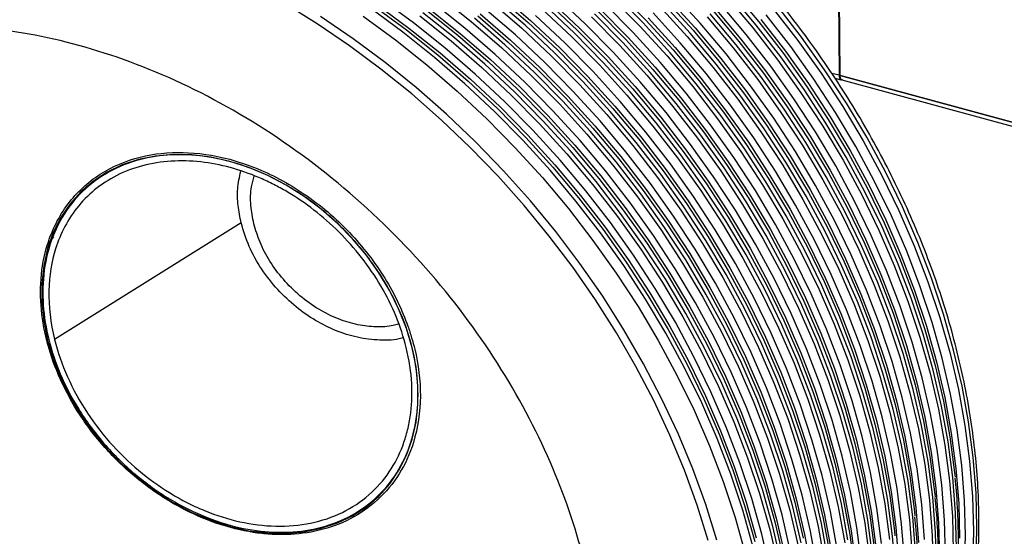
# Paper-space layout '_Trimétrica' of a CAD drawing. Header units: millimetres. Extents: x -71 to 76, y -86 to 15.
# Tile 3 of 5: x -35 to 22, y -46 to -16. Entities that reach past the tile are written whole.
import ezdxf

# ---------------------------------------------------------------- set-up
doc = ezdxf.new("R2010")
doc.units = ezdxf.units.MM

psp = doc.layouts.new('_Trimétrica')

# ---------------------------------------------------------------- linework, layer by layer
at = {"color": 7, "linetype": 'Continuous', "lineweight": 25}
for p, q in [((12.655, -12.594), (12.712, -18.91)), ((12.774, -18.927), (12.717, -12.568)), ((12.712, -18.91), (12.284, -18.794)), ((12.462, -19.069), (12.818, -19.166)), ((12.774, -18.927), (67.66, -33.844)), ((67.66, -33.844), (12.774, -18.927)), ((12.874, -19.181), (67.762, -34.098)), ((-30.799, -25.145), (-31.359, -25.692)), ((-31.138, -25.414), (-31.482, -25.817)), ((-22.109, -27.508), (-32.968, -34.301)), ((-33.384, -28.759), (-33.009, -28.31)), ((-14.106, -43.368), (-13.567, -42.842)), ((-14.071, -43.347), (-13.831, -43.146)), ((-22.682, -45.102), (-22.765, -45.182))]:
    psp.add_line(p, q, dxfattribs=at)
at = {"color": 7, "linetype": 'Continuous', "lineweight": 25, "flags": 128}
for points in [[(-10.54, -14.308), (-8.709, -15.769), (-6.932, -17.307), (-5.215, -18.918), (-3.562, -20.597), (-1.978, -22.339), (-0.466, -24.139), (0.968, -25.994), (2.321, -27.897), (3.59, -29.844), (4.77, -31.829), (5.859, -33.847), (6.853, -35.892), (7.75, -37.958), (8.547, -40.041), (9.243, -42.133), (9.834, -44.231), (10.321, -46.326)], [(-7.164, -14.3), (-5.395, -15.831), (-3.686, -17.434), (-2.04, -19.105), (-0.463, -20.84), (1.042, -22.632), (2.47, -24.479), (3.817, -26.374), (5.08, -28.312), (6.255, -30.288), (7.339, -32.297), (8.329, -34.333), (9.222, -36.39), (10.015, -38.463), (10.708, -40.546), (11.297, -42.634), (11.781, -44.721), (12.159, -46.8)], [(-7.02, -14.188), (-5.257, -15.714), (-3.554, -17.312), (-1.913, -18.977), (-0.341, -20.706), (1.158, -22.493), (2.581, -24.333), (3.924, -26.222), (5.183, -28.153), (6.354, -30.123), (7.434, -32.125), (8.42, -34.154), (9.31, -36.204), (10.102, -38.271), (10.792, -40.347), (11.379, -42.428), (11.862, -44.507), (12.238, -46.58)], [(14.017, -47.318), (13.746, -45.252), (13.368, -43.172), (12.884, -41.086), (12.295, -38.998), (11.602, -36.914), (10.808, -34.841), (9.915, -32.784), (8.926, -30.748), (7.842, -28.739), (6.667, -26.763), (5.404, -24.825), (4.057, -22.93), (2.629, -21.084), (1.124, -19.291), (-0.453, -17.556), (-2.099, -15.885), (-3.808, -14.282)], [(15.99, -47.812), (15.826, -45.754), (15.554, -43.678), (15.174, -41.589), (14.688, -39.493), (14.096, -37.396), (13.401, -35.304), (12.603, -33.221), (11.706, -31.155), (10.712, -29.11), (9.623, -27.092), (8.443, -25.107), (7.175, -23.16), (5.822, -21.257), (4.387, -19.402), (2.876, -17.601), (1.292, -15.859), (-0.361, -14.181)], [(-0.185, -14.018), (1.46, -15.689), (3.038, -17.423), (4.542, -19.216), (5.97, -21.063), (7.317, -22.957), (8.58, -24.896), (9.755, -26.872), (10.839, -28.881), (11.829, -30.916), (12.722, -32.974), (13.516, -35.047), (14.208, -37.13), (14.797, -39.218), (15.281, -41.304), (15.66, -43.384), (15.93, -45.451), (15.959, -45.732)], [(17.68, -45.951), (17.517, -43.902), (17.246, -41.835), (16.868, -39.756), (16.384, -37.669), (15.795, -35.581), (15.102, -33.498), (14.309, -31.425), (13.416, -29.368), (12.426, -27.332), (11.342, -25.323), (10.167, -23.347), (8.904, -21.409), (7.557, -19.514), (6.129, -17.667), (4.624, -15.875), (3.047, -14.14)], [(19.544, -46.429), (19.49, -44.395), (19.326, -42.338), (19.054, -40.262), (18.675, -38.173), (18.188, -36.077), (17.597, -33.98), (16.901, -31.887), (16.104, -29.805), (15.207, -27.738), (14.212, -25.693), (13.124, -23.676), (11.944, -21.691), (10.675, -19.744), (9.322, -17.841), (7.888, -15.986), (6.376, -14.185)], [(6.538, -14.007), (8.043, -15.8), (9.47, -17.646), (10.818, -19.541), (12.08, -21.479), (13.255, -23.455), (14.339, -25.464), (15.329, -27.5), (16.222, -29.557), (17.016, -31.631), (17.708, -33.714), (18.297, -35.802), (18.782, -37.888), (19.16, -39.968), (19.43, -42.034), (19.459, -42.316)], [(5.084, -45.998), (4.442, -43.943), (3.698, -41.896), (2.854, -39.863), (1.912, -37.849), (0.874, -35.861), (-0.256, -33.903), (-1.474, -31.982), (-2.779, -30.103), (-4.165, -28.271), (-5.629, -26.491), (-7.167, -24.769), (-8.774, -23.109), (-10.447, -21.516), (-12.179, -19.995), (-13.967, -18.549), (-15.804, -17.184), (-17.687, -15.902), (-19.61, -14.707)], [(5.084, -45.998), (4.442, -43.943), (3.698, -41.896), (2.854, -39.863), (1.912, -37.849), (0.874, -35.861), (-0.256, -33.903), (-1.474, -31.982), (-2.779, -30.103), (-4.165, -28.271), (-5.629, -26.491), (-7.167, -24.769), (-8.774, -23.109), (-10.447, -21.516), (-12.179, -19.995), (-13.967, -18.549), (-15.804, -17.184), (-17.687, -15.902), (-19.61, -14.707)], [(-14.359, -14.887), (-12.487, -16.261), (-10.664, -17.716), (-8.895, -19.247), (-7.186, -20.85), (-5.54, -22.522), (-3.963, -24.256), (-2.458, -26.049), (-1.03, -27.895), (0.317, -29.79), (1.58, -31.728), (2.755, -33.704), (3.839, -35.713), (4.828, -37.749), (5.721, -39.806), (6.515, -41.879), (7.208, -43.963), (7.797, -46.051)], [(-14.203, -14.785), (-12.337, -16.154), (-10.52, -17.604), (-8.758, -19.13), (-7.054, -20.728), (-5.414, -22.394), (-3.842, -24.122), (-2.342, -25.909), (-0.919, -27.749), (0.424, -29.638), (1.682, -31.57), (2.853, -33.539), (3.934, -35.541), (4.92, -37.57), (5.81, -39.621), (6.601, -41.687), (7.292, -43.763), (7.879, -45.844)], [(8.701, -47.727), (8.217, -45.641), (7.628, -43.553), (6.935, -41.469), (6.141, -39.396), (5.248, -37.339), (4.259, -35.303), (3.175, -33.294), (2, -31.318), (0.737, -29.38), (-0.61, -27.485), (-2.038, -25.639), (-3.543, -23.846), (-5.12, -22.112), (-6.766, -20.44), (-8.475, -18.837), (-10.244, -17.306), (-12.067, -15.851), (-13.939, -14.477)], [(9.868, -46.588), (9.384, -44.502), (8.794, -42.414), (8.102, -40.331), (7.308, -38.258), (6.415, -36.2), (5.425, -34.164), (4.341, -32.156), (3.167, -30.18), (1.904, -28.241), (0.557, -26.346), (-0.871, -24.5), (-2.376, -22.707), (-3.953, -20.973), (-5.599, -19.302), (-7.309, -17.698), (-9.077, -16.167), (-10.9, -14.712)], [(-7.542, -14.631), (-5.766, -16.169), (-4.048, -17.779), (-2.395, -19.458), (-0.811, -21.2), (0.701, -23.001), (2.135, -24.855), (3.488, -26.759), (4.756, -28.706), (5.937, -30.691), (7.025, -32.708), (8.019, -34.753), (8.917, -36.82), (9.714, -38.902), (10.409, -40.995), (11.001, -43.092), (11.488, -45.188), (11.867, -47.276)], [(12.054, -47.094), (11.674, -45.005), (11.188, -42.91), (10.596, -40.813), (9.901, -38.72), (9.103, -36.637), (8.206, -34.571), (7.212, -32.526), (6.123, -30.508), (4.943, -28.523), (3.675, -26.576), (2.321, -24.673), (0.887, -22.819), (-0.624, -21.018), (-2.209, -19.276), (-3.862, -17.597), (-5.579, -15.986), (-7.355, -14.448)], [(13.221, -45.955), (12.841, -43.867), (12.355, -41.771), (11.763, -39.674), (11.067, -37.581), (10.27, -35.499), (9.373, -33.432), (8.379, -31.387), (7.29, -29.37), (6.11, -27.385), (4.841, -25.438), (3.488, -23.534), (2.054, -21.68), (0.543, -19.879), (-1.042, -18.137), (-2.695, -16.458), (-4.412, -14.848)], [(-4.228, -14.692), (-2.519, -16.295), (-0.873, -17.966), (0.704, -19.701), (2.209, -21.494), (3.637, -23.34), (4.984, -25.235), (6.247, -27.173), (7.422, -29.149), (8.506, -31.158), (9.495, -33.194), (10.388, -35.251), (11.182, -37.324), (11.875, -39.408), (12.464, -41.495), (12.948, -43.582), (13.326, -45.661), (13.597, -47.728)], [(-4.091, -14.575), (-2.387, -16.173), (-0.747, -17.839), (0.825, -19.567), (2.325, -21.354), (3.748, -23.194), (5.091, -25.083), (6.349, -27.015), (7.52, -28.984), (8.601, -30.986), (9.587, -33.015), (10.477, -35.066), (11.268, -37.132), (11.958, -39.208), (12.546, -41.289), (13.028, -43.368), (13.405, -45.441), (13.675, -47.501)], [(15.184, -46.18), (14.913, -44.113), (14.535, -42.033), (14.051, -39.947), (13.461, -37.859), (12.769, -35.776), (11.975, -33.702), (11.082, -31.645), (10.092, -29.609), (9.008, -27.601), (7.834, -25.624), (6.571, -23.686), (5.224, -21.791), (3.796, -19.945), (2.291, -18.152), (0.714, -16.418), (-0.932, -14.747)], [(-0.548, -14.363), (1.105, -16.041), (2.689, -17.784), (4.201, -19.584), (5.635, -21.439), (6.988, -23.342), (8.257, -25.289), (9.437, -27.274), (10.525, -29.292), (11.52, -31.337), (12.417, -33.403), (13.214, -35.486), (13.91, -37.578), (14.501, -39.675), (14.988, -41.771), (15.368, -43.86), (15.639, -45.936)], [(2.272, -14.903), (3.856, -16.645), (5.367, -18.446), (6.802, -20.3), (8.155, -22.204), (9.423, -24.15), (10.604, -26.135), (11.692, -28.153), (12.686, -30.198), (13.583, -32.265), (14.381, -34.347), (15.076, -36.44), (15.668, -38.537), (16.155, -40.633), (16.534, -42.721), (16.806, -44.797), (16.97, -46.855)], [(17.156, -46.673), (16.993, -44.615), (16.721, -42.539), (16.341, -40.45), (15.855, -38.355), (15.263, -36.257), (14.568, -34.165), (13.77, -32.082), (12.873, -30.016), (11.879, -27.971), (10.79, -25.953), (9.61, -23.968), (8.342, -22.021), (6.988, -20.118), (5.554, -18.263), (4.043, -16.463), (2.458, -14.72)], [(2.627, -14.55), (4.204, -16.284), (5.709, -18.077), (7.137, -19.924), (8.484, -21.819), (9.747, -23.757), (10.922, -25.733), (12.006, -27.742), (12.996, -29.778), (13.889, -31.835), (14.682, -33.908), (15.375, -35.991), (15.964, -38.079), (16.448, -40.166), (16.826, -42.245), (17.097, -44.312), (17.126, -44.594)], [(2.754, -14.422), (4.326, -16.151), (5.825, -17.938), (7.248, -19.778), (8.591, -21.667), (9.85, -23.598), (11.021, -25.568), (12.101, -27.57), (13.087, -29.599), (13.977, -31.649), (14.769, -33.715), (15.459, -35.792), (16.046, -37.873), (16.528, -39.952), (16.905, -42.025), (17.175, -44.085), (17.337, -46.126)], [(18.901, -46.836), (18.847, -44.812), (18.684, -42.763), (18.413, -40.696), (18.035, -38.617), (17.551, -36.53), (16.962, -34.443), (16.269, -32.359), (15.475, -30.286), (14.582, -28.229), (13.593, -26.193), (12.509, -24.184), (11.334, -22.208), (10.071, -20.27), (8.724, -18.375), (7.296, -16.529), (5.791, -14.736)], [(6.19, -14.367), (7.701, -16.168), (9.135, -18.023), (10.488, -19.926), (11.757, -21.873), (12.937, -23.858), (14.026, -25.876), (15.02, -27.921), (15.917, -29.987), (16.714, -32.069), (17.41, -34.162), (18.002, -36.259), (18.488, -38.355), (18.868, -40.444), (19.14, -42.52), (19.303, -44.577), (19.358, -46.611)], [(20.68, -47.271), (20.734, -45.267), (20.68, -43.234), (20.516, -41.176), (20.244, -39.1), (19.865, -37.011), (19.378, -34.915), (18.787, -32.818), (18.091, -30.726), (17.294, -28.643), (16.397, -26.577), (15.402, -24.532), (14.314, -22.514), (13.134, -20.529), (11.865, -18.582), (10.512, -16.679), (9.078, -14.824)], [(5.592, -45.987), (4.942, -43.904), (4.187, -41.829), (3.331, -39.768), (2.376, -37.726), (1.324, -35.71), (0.179, -33.726), (-1.057, -31.778), (-2.379, -29.873), (-3.785, -28.015), (-5.269, -26.211), (-6.828, -24.465), (-8.458, -22.782), (-10.153, -21.167), (-11.91, -19.625), (-13.722, -18.159), (-15.585, -16.775), (-17.494, -15.475)], [(-15.011, -15.456), (-13.13, -16.836), (-11.299, -18.297), (-9.522, -19.835), (-7.805, -21.446), (-6.152, -23.125), (-4.568, -24.867), (-3.056, -26.668), (-1.622, -28.522), (-0.269, -30.426), (1, -32.372), (2.18, -34.357), (3.268, -36.375), (4.263, -38.42), (5.16, -40.487), (5.957, -42.569), (6.653, -44.662), (7.244, -46.759)], [(7.688, -46.326), (7.096, -44.229), (6.4, -42.136), (5.603, -40.054), (4.706, -37.987), (3.712, -35.942), (2.623, -33.925), (1.443, -31.94), (0.174, -29.993), (-1.179, -28.089), (-2.613, -26.235), (-4.124, -24.434), (-5.709, -22.692), (-7.362, -21.013), (-9.079, -19.403), (-10.856, -17.865), (-12.687, -16.404), (-14.567, -15.023)], [(-11.707, -15.447), (-9.876, -16.908), (-8.099, -18.446), (-6.382, -20.057), (-4.729, -21.735), (-3.144, -23.477), (-1.633, -25.278), (-0.199, -27.133), (1.155, -29.036), (2.423, -30.983), (3.603, -32.968), (4.692, -34.986), (5.686, -37.031), (6.583, -39.097), (7.38, -41.18), (8.076, -43.272), (8.668, -45.369), (9.154, -47.465)], [(9.341, -47.283), (8.854, -45.187), (8.263, -43.09), (7.567, -40.997), (6.77, -38.915), (5.873, -36.849), (4.878, -34.804), (3.79, -32.786), (2.61, -30.801), (1.341, -28.854), (-0.012, -26.951), (-1.446, -25.096), (-2.958, -23.295), (-4.542, -21.553), (-6.195, -19.874), (-7.912, -18.264), (-9.689, -16.726), (-11.52, -15.265)], [(-11.32, -15.122), (-9.497, -16.577), (-7.729, -18.108), (-6.019, -19.712), (-4.373, -21.383), (-2.796, -23.117), (-1.291, -24.91), (0.137, -26.756), (1.484, -28.651), (2.747, -30.589), (3.921, -32.566), (5.005, -34.574), (5.995, -36.61), (6.888, -38.668), (7.682, -40.741), (8.374, -42.824), (8.964, -44.912), (9.448, -46.998)], [(-11.171, -15.016), (-9.354, -16.465), (-7.591, -17.991), (-5.887, -19.589), (-4.247, -21.255), (-2.675, -22.984), (-1.175, -24.77), (0.248, -26.611), (1.591, -28.499), (2.849, -30.431), (4.02, -32.4), (5.1, -34.402), (6.087, -36.431), (6.977, -38.482), (7.768, -40.548), (8.458, -42.624), (9.045, -44.705), (9.528, -46.785)], [(-8.331, -15.438), (-6.562, -16.969), (-4.852, -18.573), (-3.207, -20.244), (-1.629, -21.978), (-0.125, -23.771), (1.303, -25.618), (2.65, -27.512), (3.913, -29.451), (5.088, -31.427), (6.172, -33.436), (7.162, -35.471), (8.055, -37.529), (8.849, -39.602), (9.541, -41.685), (10.13, -43.773), (10.615, -45.86)], [(-8.187, -15.327), (-6.424, -16.853), (-4.72, -18.451), (-3.08, -20.116), (-1.508, -21.845), (-0.008, -23.632), (1.415, -25.472), (2.757, -27.36), (4.016, -29.292), (5.187, -31.262), (6.267, -33.264), (7.254, -35.293), (8.144, -37.343), (8.935, -39.409), (9.625, -41.486), (10.212, -43.566), (10.695, -45.646), (11.072, -47.719)], [(11.413, -47.529), (11.035, -45.45), (10.55, -43.363), (9.961, -41.275), (9.269, -39.192), (8.475, -37.119), (7.582, -35.061), (6.592, -33.026), (5.508, -31.017), (4.333, -29.041), (3.07, -27.103), (1.723, -25.208), (0.295, -23.361), (-1.209, -21.568), (-2.787, -19.834), (-4.432, -18.163), (-6.142, -16.56), (-7.911, -15.028)], [(12.579, -46.39), (12.201, -44.311), (11.717, -42.224), (11.128, -40.136), (10.435, -38.053), (9.642, -35.98), (8.749, -33.923), (7.759, -31.887), (6.675, -29.878), (5.5, -27.902), (4.237, -25.964), (2.89, -24.069), (1.462, -22.222), (-0.043, -20.43), (-1.62, -18.695), (-3.266, -17.024), (-4.975, -15.421)], [(-4.599, -15.03), (-2.882, -16.64), (-1.229, -18.319), (0.356, -20.061), (1.867, -21.862), (3.302, -23.717), (4.655, -25.62), (5.923, -27.567), (7.103, -29.552), (8.192, -31.57), (9.186, -33.614), (10.083, -35.681), (10.881, -37.763), (11.576, -39.856), (12.168, -41.953), (12.654, -44.049), (13.034, -46.138)], [(14.659, -46.893), (14.387, -44.817), (14.008, -42.728), (13.521, -40.632), (12.93, -38.535), (12.234, -36.442), (11.437, -34.36), (10.54, -32.293), (9.545, -30.249), (8.457, -28.231), (7.277, -26.246), (6.008, -24.299), (4.655, -22.396), (3.221, -20.541), (1.709, -18.74), (0.125, -16.998), (-1.528, -15.319)], [(-1.352, -15.157), (0.294, -16.828), (1.871, -18.562), (3.376, -20.355), (4.803, -22.201), (6.151, -24.096), (7.413, -26.034), (8.588, -28.011), (9.672, -30.019), (10.662, -32.055), (11.555, -34.112), (12.349, -36.186), (13.041, -38.269), (13.631, -40.357), (14.115, -42.443), (14.493, -44.523), (14.764, -46.59)], [(-1.22, -15.034), (0.42, -16.7), (1.992, -18.428), (3.492, -20.215), (4.915, -22.056), (6.258, -23.944), (7.516, -25.876), (8.687, -27.845), (9.767, -29.847), (10.754, -31.876), (11.644, -33.927), (12.435, -35.993), (13.125, -38.069), (13.712, -40.15), (14.195, -42.23), (14.572, -44.302), (14.842, -46.362)], [(16.513, -47.089), (16.35, -45.041), (16.08, -42.974), (15.702, -40.894), (15.217, -38.808), (14.628, -36.72), (13.936, -34.637), (13.142, -32.564), (12.249, -30.506), (11.259, -28.471), (10.175, -26.462), (9, -24.486), (7.737, -22.547), (6.39, -20.653), (4.962, -18.806), (3.458, -17.013), (1.88, -15.279)], [(18.378, -47.568), (18.323, -45.534), (18.16, -43.476), (17.888, -41.4), (17.508, -39.312), (17.022, -37.216), (16.43, -35.119), (15.734, -33.026), (14.937, -30.944), (14.04, -28.877), (13.046, -26.832), (11.957, -24.814), (10.777, -22.829), (9.508, -20.883), (8.155, -18.979), (6.721, -17.125), (5.209, -15.324)], [(5.371, -15.146), (6.876, -16.939), (8.304, -18.785), (9.651, -20.68), (10.914, -22.618), (12.089, -24.594), (13.172, -26.603), (14.162, -28.639), (15.055, -30.696), (15.849, -32.769), (16.542, -34.853), (17.131, -36.94), (17.615, -39.027), (17.993, -41.106), (18.264, -43.173), (18.292, -43.455)], [(5.492, -15.012), (6.992, -16.799), (8.415, -18.639), (9.758, -20.528), (11.016, -22.459), (12.187, -24.429), (13.268, -26.431), (14.254, -28.46), (15.144, -30.51), (15.935, -32.577), (16.625, -34.653), (17.213, -36.734), (17.695, -38.813), (18.072, -40.886), (18.342, -42.946), (18.504, -44.987), (18.558, -47.005)], [(20.013, -47.692), (20.068, -45.697), (20.013, -43.673), (19.851, -41.625), (19.58, -39.558), (19.202, -37.478), (18.717, -35.392), (18.128, -33.304), (17.436, -31.221), (16.642, -29.147), (15.749, -27.09), (14.759, -25.054), (13.675, -23.046), (12.5, -21.069), (11.238, -19.131), (9.89, -17.236), (8.463, -15.39)], [(8.868, -15.029), (10.302, -16.884), (11.655, -18.787), (12.924, -20.734), (14.104, -22.719), (15.192, -24.737), (16.187, -26.782), (17.084, -28.848), (17.881, -30.931), (18.577, -33.023), (19.168, -35.12), (19.655, -37.216), (20.034, -39.305), (20.306, -41.381), (20.47, -43.439), (20.524, -45.472), (20.47, -47.476)], [(10.508, -46.144), (10.021, -44.048), (9.429, -41.951), (8.734, -39.859), (7.936, -37.776), (7.039, -35.71), (6.045, -33.665), (4.957, -31.647), (3.776, -29.662), (2.508, -27.715), (1.155, -25.812), (-0.28, -23.957), (-1.791, -22.156), (-3.375, -20.414), (-5.028, -18.736), (-6.746, -17.125), (-8.522, -15.587)], [(-1.715, -15.502), (-0.062, -17.18), (1.523, -18.922), (3.034, -20.723), (4.468, -22.578), (5.821, -24.481), (7.09, -26.428), (8.27, -28.413), (9.359, -30.431), (10.353, -32.476), (11.25, -34.542), (12.047, -36.625), (12.743, -38.717), (13.335, -40.814), (13.821, -42.91), (14.201, -44.999), (14.473, -47.075)], [(1.587, -15.561), (3.159, -17.29), (4.659, -19.077), (6.082, -20.917), (7.424, -22.805), (8.683, -24.737), (9.854, -26.707), (10.934, -28.709), (11.921, -30.738), (12.811, -32.788), (13.602, -34.854), (14.292, -36.931), (14.879, -39.011), (15.362, -41.091), (15.739, -43.163), (16.008, -45.223), (16.171, -47.265)], [(5.023, -15.506), (6.534, -17.307), (7.968, -19.161), (9.322, -21.065), (10.59, -23.012), (11.77, -24.997), (12.859, -27.014), (13.853, -29.059), (14.75, -31.126), (15.548, -33.208), (16.243, -35.301), (16.835, -37.398), (17.321, -39.494), (17.701, -41.583), (17.973, -43.659), (18.136, -45.716), (18.191, -47.75)], [(8.159, -15.66), (9.582, -17.5), (10.925, -19.389), (12.183, -21.321), (13.354, -23.29), (14.434, -25.292), (15.421, -27.321), (16.311, -29.372), (17.102, -31.438), (17.792, -33.514), (18.379, -35.595), (18.862, -37.675), (19.239, -39.747), (19.509, -41.807), (19.671, -43.849), (19.725, -45.866)], [(-22.765, -23.924), (-23.874, -23.677), (-24.972, -23.542), (-26.048, -23.52), (-27.09, -23.61), (-28.087, -23.813), (-29.03, -24.127), (-29.908, -24.547), (-30.713, -25.07), (-31.437, -25.69), (-32.072, -26.402), (-32.611, -27.196), (-33.049, -28.067), (-33.381, -29.004), (-33.605, -29.998), (-33.717, -31.038), (-33.717, -32.115), (-33.605, -33.217), (-33.381, -34.332), (-33.049, -35.45), (-32.611, -36.558), (-32.072, -37.646), (-31.437, -38.702), (-30.713, -39.716), (-29.908, -40.677), (-29.03, -41.574), (-28.087, -42.4), (-27.09, -43.145), (-26.048, -43.802), (-24.972, -44.365), (-23.874, -44.826), (-22.765, -45.182)], [(-22.765, -45.182), (-21.655, -45.429), (-20.557, -45.564), (-19.482, -45.587), (-18.44, -45.496), (-17.443, -45.293), (-16.5, -44.98), (-15.621, -44.559), (-14.816, -44.036), (-14.092, -43.416), (-13.458, -42.705), (-12.919, -41.91), (-12.481, -41.04), (-12.148, -40.103), (-11.924, -39.109), (-11.812, -38.068), (-11.812, -36.992), (-11.924, -35.89), (-12.148, -34.774), (-12.481, -33.657), (-12.919, -32.548), (-13.458, -31.46), (-14.092, -30.404), (-14.816, -29.391), (-15.621, -28.43), (-16.5, -27.532), (-17.443, -26.706), (-18.44, -25.961), (-19.482, -25.304), (-20.557, -24.742), (-21.655, -24.28), (-22.765, -23.924)]]:
    psp.add_lwpolyline(points, dxfattribs=at)
at = {"color": 7, "linetype": 'Continuous', "lineweight": 25}
for points, knots in [([(15.545, -62.902), (15.598, -62.831), (15.988, -62.304), (16.636, -61.253), (17.481, -59.749), (18.229, -58.178), (18.888, -56.55), (19.454, -54.867), (19.927, -53.135), (20.305, -51.357), (20.586, -49.537), (20.771, -47.681), (20.859, -45.792), (20.849, -43.875), (20.741, -41.935), (20.537, -39.977), (20.235, -38.006), (19.838, -36.026), (19.346, -34.042), (18.76, -32.059), (18.082, -30.082), (17.313, -28.116), (16.455, -26.166), (15.512, -24.236), (14.484, -22.331), (13.374, -20.455), (12.185, -18.614), (10.921, -16.811), (9.583, -15.052), (8.176, -13.339), (6.702, -11.678), (5.166, -10.072), (3.571, -8.526), (1.921, -7.043), (0.219, -5.626), (-1.529, -4.279), (-3.32, -3.006), (-5.15, -1.809), (-7.014, -0.692), (-8.907, 0.343), (-10.825, 1.294), (-12.764, 2.157), (-14.718, 2.932), (-16.649, 3.603), (-18.012, 4.013), (-18.718, 4.207), (-18.802, 4.23)], [0, 0, 0, 0, 0.003636, 0.02715, 0.050676, 0.074214, 0.097768, 0.121339, 0.144928, 0.168534, 0.192157, 0.215796, 0.23945, 0.263116, 0.286794, 0.310481, 0.334175, 0.357876, 0.381582, 0.405291, 0.429003, 0.452717, 0.476432, 0.500148, 0.523864, 0.54758, 0.571295, 0.595011, 0.618726, 0.642441, 0.666157, 0.689872, 0.713588, 0.737304, 0.761021, 0.784738, 0.808457, 0.832176, 0.855897, 0.879618, 0.903341, 0.927064, 0.950787, 0.974511, 0.996979, 1, 1, 1, 1]), ([(-39.243, -16.016), (-40.984, -15.978), (-42.75, -16.098), (-46.235, -16.72), (-47.952, -17.222), (-51.219, -18.637), (-52.767, -19.551), (-55.578, -21.77), (-56.838, -23.077), (-58.981, -26.01), (-59.862, -27.637), (-61.201, -31.098), (-61.659, -32.932), (-62.163, -36.68), (-62.21, -38.593), (-61.945, -42.379), (-61.635, -44.253), (-60.738, -47.872), (-60.119, -49.752), (-58.5, -53.569), (-57.501, -55.505), (-55.124, -59.317), (-53.747, -61.192), (-50.669, -64.753), (-48.968, -66.437), (-45.34, -69.499), (-43.415, -70.877), (-39.468, -73.247), (-37.447, -74.241), (-33.439, -75.818), (-31.452, -76.403), (-27.619, -77.188), (-25.773, -77.389), (-24.032, -77.428)], [0, 0, 0, 0, 0.0625, 0.0625, 0.125, 0.125, 0.1875, 0.1875, 0.25, 0.25, 0.3125, 0.3125, 0.375, 0.375, 0.4375, 0.4375, 0.5, 0.5, 0.5625, 0.5625, 0.625, 0.625, 0.6875, 0.6875, 0.75, 0.75, 0.8125, 0.8125, 0.875, 0.875, 0.9375, 0.9375, 1, 1, 1, 1]), ([(-24.032, -77.428), (-22.291, -77.467), (-20.524, -77.347), (-17.04, -76.725), (-15.322, -76.223), (-12.056, -74.808), (-10.507, -73.894), (-7.697, -71.674), (-6.436, -70.368), (-4.294, -67.435), (-3.412, -65.808), (-2.073, -62.346), (-1.615, -60.512), (-1.111, -56.765), (-1.065, -54.852), (-1.33, -51.065), (-1.64, -49.192), (-2.536, -45.573), (-3.156, -43.692), (-4.774, -39.875), (-5.774, -37.939), (-8.15, -34.127), (-9.527, -32.252), (-12.605, -28.692), (-14.307, -27.008), (-17.934, -23.946), (-19.86, -22.568), (-23.807, -20.197), (-25.828, -19.204), (-29.836, -17.626), (-31.822, -17.042), (-35.655, -16.257), (-37.501, -16.055), (-39.243, -16.016)], [0, 0, 0, 0, 0.0625, 0.0625, 0.125, 0.125, 0.1875, 0.1875, 0.25, 0.25, 0.3125, 0.3125, 0.375, 0.375, 0.4375, 0.4375, 0.5, 0.5, 0.5625, 0.5625, 0.625, 0.625, 0.6875, 0.6875, 0.75, 0.75, 0.8125, 0.8125, 0.875, 0.875, 0.9375, 0.9375, 1, 1, 1, 1]), ([(-65.813, -17.85), (-65.864, -17.918), (-66.253, -18.444), (-66.899, -19.492), (-67.743, -20.996), (-68.491, -22.567), (-69.151, -24.195), (-69.717, -25.878), (-70.19, -27.61), (-70.567, -29.388), (-70.849, -31.208), (-71.034, -33.064), (-71.121, -34.953), (-71.111, -36.87), (-71.004, -38.81), (-70.799, -40.768), (-70.498, -42.739), (-70.101, -44.719), (-69.608, -46.703), (-69.023, -48.686), (-68.344, -50.663), (-67.576, -52.629), (-66.718, -54.579), (-65.774, -56.509), (-64.746, -58.414), (-63.637, -60.29), (-62.448, -62.131), (-61.183, -63.934), (-59.846, -65.693), (-58.438, -67.406), (-56.965, -69.067), (-55.429, -70.672), (-53.834, -72.219), (-52.183, -73.702), (-50.482, -75.119), (-48.734, -76.466), (-46.942, -77.739), (-45.113, -78.936), (-43.249, -80.053), (-41.356, -81.088), (-39.437, -82.039), (-37.499, -82.902), (-35.544, -83.677), (-33.614, -84.347), (-32.251, -84.758), (-31.544, -84.951), (-31.461, -84.974)], [0, 0, 0, 0, 0.00351, 0.027028, 0.050556, 0.074097, 0.097654, 0.121228, 0.14482, 0.168429, 0.192055, 0.215697, 0.239354, 0.263023, 0.286704, 0.310393, 0.334091, 0.357795, 0.381504, 0.405216, 0.428931, 0.452648, 0.476366, 0.500085, 0.523804, 0.547523, 0.571241, 0.59496, 0.618678, 0.642396, 0.666114, 0.689833, 0.713552, 0.737271, 0.760991, 0.784711, 0.808432, 0.832155, 0.855878, 0.879603, 0.903328, 0.927055, 0.950781, 0.974508, 0.996979, 1, 1, 1, 1]), ([(12.712, -18.91), (12.716, -18.967), (12.726, -19.086), (12.791, -19.165), (12.853, -19.178), (12.888, -19.153), (12.896, -19.147)], [0, 0, 0, 0, 0.316937, 0.65956, 0.926118, 1, 1, 1, 1]), ([(12.883, -19.171), (12.864, -19.166), (12.821, -19.157), (12.783, -19.063), (12.777, -18.971), (12.774, -18.927)], [0, 0, 0, 0, 0.295156, 0.661302, 1, 1, 1, 1]), ([(-33.384, -28.759), (-33.119, -27.908), (-32.719, -27.112), (-31.679, -25.725), (-31.04, -25.135), (-29.606, -24.213), (-28.811, -23.88), (-27.168, -23.466), (-26.32, -23.384), (-25.488, -23.402)], [0, 0, 0, 0, 0.25, 0.25, 0.5, 0.5, 0.75, 0.75, 1, 1, 1, 1]), ([(-25.488, -23.402), (-24.642, -23.421), (-23.727, -23.547), (-21.824, -24.057), (-20.837, -24.442), (-18.895, -25.475), (-17.942, -26.122), (-16.185, -27.617), (-15.381, -28.464), (-14.003, -30.253), (-13.429, -31.194), (-12.758, -32.593), (-12.565, -33.058), (-12.321, -33.744), (-12.247, -33.971), (-12.114, -34.419), (-12.055, -34.64), (-11.79, -35.743), (-11.67, -36.666), (-11.68, -38.513), (-11.811, -39.435), (-12.081, -40.301)], [0, 0, 0, 0, 0.125, 0.125, 0.25, 0.25, 0.375, 0.375, 0.5, 0.5, 0.625, 0.625, 0.6875, 0.6875, 0.71875, 0.71875, 0.75, 0.75, 0.875, 0.875, 1, 1, 1, 1]), ([(-25.455, -23.538), (-26.078, -23.524), (-26.711, -23.567), (-27.958, -23.79), (-28.573, -23.969), (-29.742, -24.476), (-30.296, -24.803), (-31.302, -25.598), (-31.754, -26.065), (-32.521, -27.115), (-32.836, -27.698), (-33.315, -28.937), (-33.479, -29.593), (-33.66, -30.935), (-33.676, -31.62), (-33.582, -32.975), (-33.471, -33.646), (-33.31, -34.294)], [0, 0, 0, 0, 0.125, 0.125, 0.25, 0.25, 0.375, 0.375, 0.5, 0.5, 0.625, 0.625, 0.75, 0.75, 0.875, 0.875, 1, 1, 1, 1]), ([(-12.497, -34.758), (-12.645, -34.16), (-12.844, -33.553), (-13.339, -32.351), (-13.635, -31.755), (-14.312, -30.601), (-14.692, -30.042), (-15.516, -28.985), (-15.961, -28.486), (-16.89, -27.563), (-17.375, -27.139), (-18.362, -26.375), (-18.864, -26.035), (-19.614, -25.587), (-19.862, -25.449), (-20.366, -25.186), (-20.625, -25.062), (-21.417, -24.711), (-21.967, -24.507), (-23.093, -24.18), (-23.669, -24.057), (-24.827, -23.905), (-25.407, -23.876), (-26.548, -23.923), (-27.107, -23.998), (-28.179, -24.252), (-28.691, -24.43), (-29.646, -24.881), (-30.089, -25.154), (-30.891, -25.776), (-31.251, -26.126), (-32.192, -27.259), (-32.636, -28.125), (-32.913, -29.014)], [0, 0, 0, 0, 0.0625, 0.0625, 0.125, 0.125, 0.1875, 0.1875, 0.25, 0.25, 0.3125, 0.3125, 0.375, 0.375, 0.40625, 0.40625, 0.4375, 0.4375, 0.5, 0.5, 0.5625, 0.5625, 0.625, 0.625, 0.6875, 0.6875, 0.75, 0.75, 0.8125, 0.8125, 0.875, 0.875, 1, 1, 1, 1]), ([(-12.155, -34.766), (-12.315, -34.118), (-12.537, -33.445), (-13.116, -32.079), (-13.474, -31.386), (-14.325, -30.021), (-14.818, -29.35), (-15.92, -28.075), (-16.529, -27.473), (-17.827, -26.376), (-18.516, -25.883), (-19.929, -25.035), (-20.653, -24.679), (-22.087, -24.114), (-22.799, -23.905), (-24.171, -23.624), (-24.832, -23.552), (-25.455, -23.538)], [0, 0, 0, 0, 0.125, 0.125, 0.25, 0.25, 0.375, 0.375, 0.5, 0.5, 0.625, 0.625, 0.75, 0.75, 0.875, 0.875, 1, 1, 1, 1]), ([(-22.109, -27.508), (-22.178, -27.167), (-22.314, -26.496), (-22.347, -25.464), (-22.204, -24.83), (-22.128, -24.491)], [0, 0, 0, 0, 0.324434, 0.638728, 1, 1, 1, 1]), ([(-21.369, -27.555), (-21.437, -27.198), (-21.579, -26.463), (-21.565, -25.514), (-21.409, -24.981), (-21.349, -24.776)], [0, 0, 0, 0, 0.367183, 0.756359, 1, 1, 1, 1]), ([(-12.684, -34.191), (-12.708, -34.2), (-13.114, -34.34), (-14.019, -34.354), (-15.318, -34.216), (-16.591, -33.811), (-17.796, -33.211), (-18.941, -32.412), (-20.014, -31.404), (-20.946, -30.207), (-21.69, -28.885), (-21.969, -27.966), (-22.109, -27.508)], [0, 0, 0, 0, 0.0071158, 0.1220253, 0.2339265, 0.340826, 0.4417882, 0.5458768, 0.655709, 0.769518, 0.8850905, 1, 1, 1, 1]), ([(-12.948, -33.388), (-13.05, -33.421), (-13.454, -33.553), (-14.257, -33.579), (-15.331, -33.467), (-16.464, -33.125), (-17.612, -32.558), (-18.705, -31.775), (-19.673, -30.819), (-20.455, -29.754), (-21.041, -28.653), (-21.262, -27.914), (-21.369, -27.555)], [0, 0, 0, 0, 0.033804, 0.134633, 0.235462, 0.342331, 0.453643, 0.567317, 0.68099, 0.792302, 0.899171, 1, 1, 1, 1]), ([(-12.081, -40.301), (-12.282, -40.946), (-12.56, -41.561), (-13.261, -42.684), (-13.683, -43.192), (-14.643, -44.071), (-15.18, -44.442), (-16.327, -45.036), (-16.937, -45.257), (-18.187, -45.559), (-18.826, -45.638), (-19.778, -45.665), (-20.091, -45.659), (-20.739, -45.618), (-21.071, -45.581), (-22.091, -45.423), (-22.801, -45.251), (-24.244, -44.758), (-24.977, -44.439), (-26.423, -43.655), (-27.135, -43.192), (-28.49, -42.144), (-29.132, -41.561), (-30.309, -40.311), (-30.842, -39.646), (-31.776, -38.28), (-32.176, -37.58), (-32.837, -36.189), (-33.098, -35.498), (-33.393, -34.496), (-33.475, -34.17), (-33.614, -33.505), (-33.67, -33.167), (-33.792, -32.145), (-33.813, -31.452), (-33.71, -30.082), (-33.586, -29.405), (-33.384, -28.759)], [0, 0, 0, 0, 0.0625, 0.0625, 0.125, 0.125, 0.1875, 0.1875, 0.25, 0.25, 0.3125, 0.3125, 0.34375, 0.34375, 0.375, 0.375, 0.4375, 0.4375, 0.5, 0.5, 0.5625, 0.5625, 0.625, 0.625, 0.6875, 0.6875, 0.75, 0.75, 0.8125, 0.8125, 0.84375, 0.84375, 0.875, 0.875, 0.9375, 0.9375, 1, 1, 1, 1]), ([(-32.913, -29.014), (-33.142, -29.745), (-33.281, -30.569), (-33.317, -32.354), (-33.211, -33.317), (-32.968, -34.301)], [0, 0, 0, 0, 0.5, 0.5, 1, 1, 1, 1]), ([(-33.31, -34.294), (-33.15, -34.941), (-32.928, -35.614), (-32.348, -36.981), (-31.991, -37.674), (-31.14, -39.038), (-30.647, -39.71), (-29.545, -40.984), (-28.936, -41.587), (-27.638, -42.683), (-26.948, -43.176), (-25.535, -44.025), (-24.812, -44.381), (-23.377, -44.945), (-22.666, -45.155), (-21.294, -45.436), (-20.633, -45.508), (-19.387, -45.536), (-18.754, -45.492), (-17.507, -45.27), (-16.892, -45.09), (-15.723, -44.584), (-15.168, -44.256), (-14.162, -43.462), (-13.711, -42.994), (-12.944, -41.944), (-12.629, -41.362), (-12.149, -40.123), (-11.985, -39.466), (-11.805, -38.125), (-11.788, -37.44), (-11.883, -36.084), (-11.994, -35.414), (-12.155, -34.766)], [0, 0, 0, 0, 0.0625, 0.0625, 0.125, 0.125, 0.1875, 0.1875, 0.25, 0.25, 0.3125, 0.3125, 0.375, 0.375, 0.4375, 0.4375, 0.5, 0.5, 0.5625, 0.5625, 0.625, 0.625, 0.6875, 0.6875, 0.75, 0.75, 0.8125, 0.8125, 0.875, 0.875, 0.9375, 0.9375, 1, 1, 1, 1]), ([(-32.968, -34.301), (-32.789, -35.023), (-32.536, -35.756), (-31.892, -37.199), (-31.501, -37.908), (-30.606, -39.259), (-30.103, -39.899), (-29.024, -41.078), (-28.449, -41.617), (-27.267, -42.573), (-26.661, -42.991), (-25.757, -43.527), (-25.46, -43.69), (-24.843, -43.998), (-24.526, -44.142), (-23.554, -44.538), (-22.877, -44.755), (-21.496, -45.061), (-20.793, -45.15), (-19.404, -45.181), (-18.718, -45.123), (-17.41, -44.854), (-16.788, -44.644), (-15.645, -44.087), (-15.125, -43.741), (-14.211, -42.944), (-13.817, -42.493), (-13.162, -41.526), (-12.9, -41.009), (-12.601, -40.215), (-12.517, -39.949), (-12.372, -39.391), (-12.312, -39.101), (-12.175, -38.196), (-12.142, -37.548), (-12.213, -36.19), (-12.318, -35.48), (-12.497, -34.758)], [0, 0, 0, 0, 0.0625, 0.0625, 0.125, 0.125, 0.1875, 0.1875, 0.25, 0.25, 0.3125, 0.3125, 0.34375, 0.34375, 0.375, 0.375, 0.4375, 0.4375, 0.5, 0.5, 0.5625, 0.5625, 0.625, 0.625, 0.6875, 0.6875, 0.75, 0.75, 0.8125, 0.8125, 0.84375, 0.84375, 0.875, 0.875, 0.9375, 0.9375, 1, 1, 1, 1]), ([(14.355, -64.064), (14.408, -63.993), (14.798, -63.465), (15.446, -62.415), (16.291, -60.911), (17.039, -59.339), (17.698, -57.711), (18.264, -56.029), (18.737, -54.296), (19.114, -52.518), (19.396, -50.699), (19.581, -48.842), (19.67, -46.954), (19.655, -45.036), (19.585, -43.505), (19.486, -42.61), (19.459, -42.367)], [0, 0, 0, 0, 0.012299, 0.09185, 0.171437, 0.251068, 0.330751, 0.410492, 0.490292, 0.570152, 0.65007, 0.730041, 0.810061, 0.890125, 0.970227, 1, 1, 1, 1]), ([(13.188, -65.202), (13.241, -65.132), (13.631, -64.604), (14.279, -63.553), (15.124, -62.05), (15.872, -60.478), (16.531, -58.85), (17.097, -57.167), (17.57, -55.435), (17.948, -53.657), (18.229, -51.838), (18.414, -49.981), (18.503, -48.092), (18.488, -46.175), (18.418, -44.644), (18.319, -43.748), (18.292, -43.506)], [0, 0, 0, 0, 0.012299, 0.09185, 0.171437, 0.251068, 0.330751, 0.410492, 0.490292, 0.570152, 0.65007, 0.730041, 0.810061, 0.890125, 0.970227, 1, 1, 1, 1]), ([(12.022, -66.341), (12.074, -66.27), (12.465, -65.743), (13.112, -64.692), (13.957, -63.188), (14.705, -61.617), (15.364, -59.989), (15.931, -58.306), (16.403, -56.574), (16.781, -54.796), (17.063, -52.976), (17.247, -51.12), (17.336, -49.231), (17.321, -47.314), (17.251, -45.783), (17.152, -44.887), (17.126, -44.644)], [0, 0, 0, 0, 0.012299, 0.09185, 0.171437, 0.251068, 0.330751, 0.410492, 0.490292, 0.570152, 0.65007, 0.730041, 0.810061, 0.890125, 0.970227, 1, 1, 1, 1])]:
    psp.add_open_spline(points, degree=3, knots=knots, dxfattribs=at)

doc.saveas('drawing.dxf')
